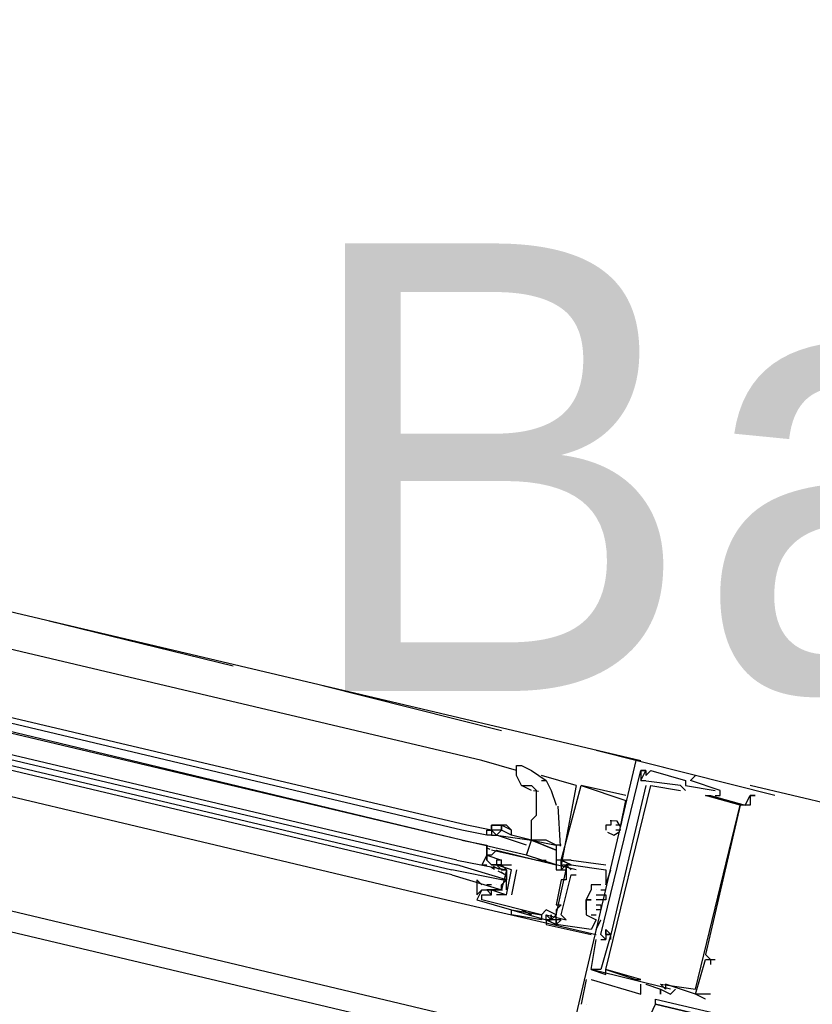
# Model space of a CAD drawing. Header units: feet. Extents: x -79 to 198, y -22 to 181.
# Tile 55 of 256: x 81.41 to 83.54, y 16.72 to 19.36. Entities that reach past the tile are written whole.
import ezdxf
from ezdxf.enums import TextEntityAlignment as Align

# ---------------------------------------------------------------- set-up
doc = ezdxf.new("R2010")
doc.units = ezdxf.units.FT
doc.layers.add('A-LINEA', color=7, linetype='CONTINUOUS')
doc.layers.add('A-NOMBRE-ESPACIO', color=2, linetype='CONTINUOUS')

msp = doc.modelspace()

# ---------------------------------------------------------------- linework, layer by layer
at = {"layer": 'A-LINEA'}
for p, q in [((74.6667, 19.3644), (83.08, 17.3778)), ((88.3067, 15.2844), (74.1333, 18.6311)), ((74.48, 18.6178), (82.8933, 16.6178)), ((82.6533, 17.3778), (78.8667, 18.2711)), ((82.6133, 17.2044), (78.8267, 18.0978)), ((82.6, 17.1911), (78.8267, 18.0844)), ((82.6, 17.1644), (78.8267, 18.0711)), ((82.6, 17.1644), (78.8267, 18.0578)), ((78.7867, 17.8978), (82.56, 17.0044)), ((81.9867, 17.6311), (81.4933, 17.7511)), ((82.7067, 17.4578), (82.2267, 17.5778)), ((83.44, 17.2844), (82.96, 17.4044)), ((82.7467, 17.3511), (82.6533, 17.3778)), ((83.0667, 17.3778), (83.0667, 17.3778)), ((83.0667, 17.3778), (83.0667, 17.3778)), ((83.0667, 17.3778), (83.0667, 17.3778)), ((83.08, 17.3511), (83.08, 17.3511)), ((83.08, 17.3511), (83.08, 17.3511)), ((83.08, 17.3511), (83.08, 17.3511)), ((83.08, 17.3511), (83.08, 17.3511)), ((83.08, 17.3511), (83.08, 17.3511)), ((83.08, 17.3511), (83.08, 17.3511)), ((83.0933, 17.3511), (83.0933, 17.3511)), ((83.0933, 17.3511), (83.0933, 17.3511)), ((83.0933, 17.3511), (83.0933, 17.3511)), ((83.0933, 17.3511), (83.0933, 17.3511)), ((83.0933, 17.3511), (83.0933, 17.3511)), ((83.0933, 17.3511), (83.0933, 17.3511)), ((83.1067, 17.3511), (83.1067, 17.3511)), ((83.1067, 17.3511), (83.1067, 17.3511)), ((83.1067, 17.3511), (83.1067, 17.3511)), ((82.9067, 17.3111), (82.8133, 17.3378)), ((82.8133, 17.3244), (82.8267, 17.3244)), ((83.08, 17.3244), (83.08, 17.3244)), ((83.08, 17.3244), (83.08, 17.3244)), ((83.08, 17.3244), (83.08, 17.3244)), ((83.08, 17.3244), (83.08, 17.3244)), ((83.08, 17.3244), (83.08, 17.3244)), ((83.08, 17.3244), (83.08, 17.3244)), ((83.0933, 17.3378), (83.0933, 17.3378)), ((83.0933, 17.3378), (83.0933, 17.3378)), ((83.0933, 17.3378), (83.0933, 17.3378)), ((83.0933, 17.3244), (83.0933, 17.3244)), ((83.0933, 17.3244), (83.0933, 17.3244)), ((83.0933, 17.3244), (83.0933, 17.3244)), ((83.2, 17.3244), (83.2, 17.3244)), ((83.2, 17.3244), (83.2, 17.3244)), ((83.2, 17.3244), (83.2, 17.3244)), ((83.2133, 17.3244), (83.2133, 17.3244)), ((83.2133, 17.3244), (83.2133, 17.3244)), ((83.2133, 17.3244), (83.2133, 17.3244)), ((83.2267, 17.3378), (83.2267, 17.3378)), ((83.2267, 17.3378), (83.2267, 17.3378)), ((83.2267, 17.3378), (83.2267, 17.3378)), ((82.7867, 17.2978), (82.76, 17.3111)), ((82.8056, 17.2945), (82.7927, 17.2963)), ((82.9067, 17.3111), (82.9067, 17.3111)), ((82.9067, 17.3111), (82.9067, 17.3111)), ((82.9067, 17.3111), (82.9067, 17.3111)), ((82.9067, 17.3111), (82.9067, 17.3111)), ((82.9067, 17.3111), (82.9067, 17.3111)), ((82.9067, 17.3111), (82.9067, 17.3111)), ((83.04, 17.2844), (82.92, 17.3111)), ((82.92, 17.3111), (82.92, 17.3111)), ((82.92, 17.3111), (82.92, 17.3111)), ((83.04, 17.2844), (82.92, 17.3111)), ((82.92, 17.3111), (82.92, 17.3111)), ((82.92, 17.3111), (82.92, 17.3111)), ((83.04, 17.2844), (82.92, 17.3111)), ((82.92, 17.3111), (82.92, 17.3111)), ((82.92, 17.3111), (82.92, 17.3111)), ((83.0933, 17.3111), (83.0933, 17.3111)), ((83.0933, 17.3111), (83.0933, 17.3111)), ((83.0933, 17.3111), (83.0933, 17.3111)), ((83.1067, 17.3111), (83.1067, 17.3111)), ((83.1067, 17.3111), (83.1067, 17.3111)), ((83.1067, 17.3111), (83.1067, 17.3111)), ((83.1867, 17.3111), (83.1867, 17.3111)), ((83.1867, 17.3111), (83.1867, 17.3111)), ((83.1867, 17.3111), (83.1867, 17.3111)), ((83.1867, 17.2978), (83.1867, 17.2978)), ((83.1867, 17.2978), (83.1867, 17.2978)), ((83.1867, 17.2978), (83.1867, 17.2978)), ((83.2, 17.3111), (83.2, 17.3111)), ((83.2, 17.3111), (83.2, 17.3111)), ((83.2, 17.3111), (83.2, 17.3111)), ((83.2, 17.2978), (83.2, 17.2978)), ((83.2, 17.2978), (83.2, 17.2978)), ((83.2, 17.2978), (83.2, 17.2978)), ((83.28, 17.2978), (83.28, 17.2978)), ((83.28, 17.2978), (83.28, 17.2978)), ((83.28, 17.2978), (83.28, 17.2978)), ((83.2933, 17.2978), (83.2933, 17.2978)), ((83.2933, 17.2978), (83.2933, 17.2978)), ((83.2933, 17.2978), (83.2933, 17.2978)), ((87.4, 16.3511), (83.3733, 17.3111)), ((83.0267, 17.2044), (83.04, 17.2711)), ((83.0267, 17.2044), (83.04, 17.2711)), ((83.0267, 17.2044), (83.04, 17.2711)), ((83.04, 17.2844), (83.04, 17.2844)), ((83.04, 17.2844), (83.04, 17.2844)), ((83.04, 17.2844), (83.04, 17.2844)), ((83.04, 17.2711), (83.04, 17.2711)), ((83.04, 17.2711), (83.04, 17.2711)), ((83.04, 17.2711), (83.04, 17.2711)), ((83.04, 17.2711), (83.04, 17.2711)), ((83.04, 17.2711), (83.04, 17.2711)), ((83.04, 17.2711), (83.04, 17.2711)), ((83.2533, 17.2844), (83.2533, 17.2844)), ((83.2533, 17.2844), (83.2533, 17.2844)), ((83.2533, 17.2844), (83.2533, 17.2844)), ((83.2667, 17.2844), (83.2667, 17.2844)), ((83.2667, 17.2844), (83.2667, 17.2844)), ((83.2667, 17.2844), (83.2667, 17.2844)), ((83.28, 17.2844), (83.28, 17.2844)), ((83.28, 17.2844), (83.28, 17.2844)), ((83.28, 17.2844), (83.28, 17.2844)), ((83.2933, 17.2844), (83.2933, 17.2844)), ((83.2933, 17.2844), (83.2933, 17.2844)), ((83.2933, 17.2844), (83.2933, 17.2844)), ((83.2933, 17.2844), (83.2933, 17.2844)), ((83.2933, 17.2844), (83.2933, 17.2844)), ((83.2933, 17.2844), (83.2933, 17.2844)), ((83.3733, 17.2844), (83.3733, 17.2844)), ((83.3733, 17.2844), (83.3733, 17.2844)), ((83.3733, 17.2844), (83.3733, 17.2844)), ((83.3733, 17.2844), (83.3733, 17.2844)), ((83.3733, 17.2844), (83.3733, 17.2844)), ((83.3733, 17.2844), (83.3733, 17.2844)), ((83.3867, 17.2844), (83.3867, 17.2844)), ((83.3867, 17.2844), (83.3867, 17.2844)), ((83.3867, 17.2844), (83.3867, 17.2844)), ((82.8646, 17.1483), (82.8584, 17.2559)), ((83.3467, 17.2578), (83.3467, 17.2578)), ((83.3467, 17.2578), (83.3467, 17.2578)), ((83.3467, 17.2578), (83.3467, 17.2578)), ((83.3467, 17.2578), (83.3467, 17.2578)), ((83.3467, 17.2578), (83.3467, 17.2578)), ((83.3467, 17.2578), (83.3467, 17.2578)), ((83.36, 17.2578), (83.36, 17.2578)), ((83.36, 17.2578), (83.36, 17.2578)), ((83.36, 17.2578), (83.36, 17.2578)), ((83.3733, 17.2578), (83.3733, 17.2578)), ((83.3733, 17.2578), (83.3733, 17.2578)), ((83.3733, 17.2578), (83.3733, 17.2578)), ((83, 17.2178), (83, 17.2178)), ((83, 17.2178), (83, 17.2178)), ((83, 17.2178), (83, 17.2178)), ((82.6667, 17.1778), (82.6, 17.1911)), ((82.68, 17.1911), (82.6133, 17.2044)), ((82.68, 17.1911), (82.6667, 17.1911)), ((82.68, 17.1911), (82.68, 17.1911)), ((82.9867, 17.2044), (82.9867, 17.2044)), ((82.9867, 17.2044), (82.9867, 17.2044)), ((82.9867, 17.2044), (82.9867, 17.2044)), ((82.9867, 17.1911), (82.9867, 17.1911)), ((82.9867, 17.1911), (82.9867, 17.1911)), ((82.9867, 17.1911), (82.9867, 17.1911)), ((83, 17.2044), (83, 17.2044)), ((83, 17.2044), (83, 17.2044)), ((83, 17.2044), (83, 17.2044)), ((83.0133, 17.2044), (83.0133, 17.2044)), ((83.0133, 17.2044), (83.0133, 17.2044)), ((83.0133, 17.2044), (83.0133, 17.2044)), ((83.0267, 17.1911), (83.0133, 17.1911)), ((83.0133, 17.1911), (83.0133, 17.1911)), ((83.0267, 17.1911), (83.0133, 17.1911)), ((83.0133, 17.1911), (83.0133, 17.1911)), ((83.0267, 17.1911), (83.0133, 17.1911)), ((83.0133, 17.1911), (83.0133, 17.1911)), ((83.0267, 17.2044), (83.0267, 17.2044)), ((83.0267, 17.2044), (83.0267, 17.2044)), ((83.0267, 17.2044), (83.0267, 17.2044)), ((83.0267, 17.2044), (83.0267, 17.2044)), ((83.0267, 17.2044), (83.0267, 17.2044)), ((83.0267, 17.2044), (83.0267, 17.2044)), ((83.0267, 17.1911), (83.0267, 17.1911)), ((83.0267, 17.1911), (83.0267, 17.1911)), ((83.0267, 17.1911), (83.0267, 17.1911)), ((82.68, 17.1778), (82.6667, 17.1778)), ((82.7867, 17.1644), (82.7333, 17.1778)), ((82.7867, 17.1644), (82.7867, 17.1644)), ((82.7867, 17.1644), (82.7867, 17.1644)), ((82.7867, 17.1644), (82.7867, 17.1644)), ((82.6667, 17.1378), (82.6667, 17.1111)), ((82.6667, 17.1378), (82.6667, 17.1378)), ((82.6667, 17.1244), (82.6667, 17.1378)), ((82.6667, 17.1244), (82.6667, 17.1378)), ((82.6667, 17.1244), (82.6667, 17.1378)), ((82.6693, 17.1426), (82.6749, 17.1399)), ((82.6693, 17.1426), (82.6749, 17.1399)), ((82.6693, 17.1426), (82.6749, 17.1399)), ((82.8533, 17.0978), (82.68, 17.1378)), ((82.68, 17.1378), (82.68, 17.1378)), ((82.6933, 17.1378), (82.6933, 17.1378)), ((82.8667, 17.1511), (82.8533, 17.1511)), ((82.6667, 17.1244), (82.6667, 17.1244)), ((82.6667, 17.1111), (82.6667, 17.1111)), ((82.68, 17.1244), (82.68, 17.1244)), ((82.6933, 17.1111), (82.6933, 17.1111)), ((82.7067, 17.1111), (82.7067, 17.1111)), ((82.7067, 17.1111), (82.7067, 17.1111)), ((82.8533, 17.0978), (82.7733, 17.1244)), ((82.8, 17.1111), (82.8267, 17.1111)), ((82.8667, 17.1111), (82.8533, 17.1111)), ((82.8667, 17.1111), (82.8667, 17.1111)), ((82.8667, 17.1111), (82.8667, 17.1111)), ((82.8667, 17.1111), (82.8667, 17.1111)), ((82.8667, 17.1111), (82.8667, 17.1111)), ((82.8667, 17.1111), (82.8667, 17.1111)), ((82.8667, 17.1111), (82.8667, 17.1111)), ((82.8933, 17.1111), (82.9867, 17.0978)), ((82.8933, 17.1111), (82.8933, 17.1111)), ((82.8933, 17.1111), (82.9867, 17.0978)), ((82.8933, 17.1111), (82.8933, 17.1111)), ((82.8933, 17.1111), (82.9867, 17.0978)), ((82.8933, 17.1111), (82.8933, 17.1111)), ((82.6778, 17.0929), (82.6879, 17.0867)), ((82.68, 17.0978), (82.68, 17.0978)), ((82.68, 17.0978), (82.6933, 17.0978)), ((82.68, 17.0844), (82.68, 17.0844)), ((82.6841, 17.0947), (82.7003, 17.0863)), ((82.6933, 17.0978), (82.6933, 17.0978)), ((82.6933, 17.0978), (82.6933, 17.0978)), ((82.6962, 17.0825), (82.7141, 17.0728)), ((82.7067, 17.0978), (82.7333, 17.0978)), ((82.7067, 17.0978), (82.7067, 17.0978)), ((82.7067, 17.0978), (82.7067, 17.0978)), ((82.7067, 17.0844), (82.7067, 17.0844)), ((82.7333, 17.0978), (82.7333, 17.0978)), ((82.7467, 17.0844), (82.7333, 17.0178)), ((82.7333, 17.0844), (82.7333, 17.0844)), ((82.7333, 17.0844), (82.7333, 17.0844)), ((82.7467, 17.0844), (82.7467, 17.0844)), ((82.9067, 17.0844), (82.8533, 17.0978)), ((82.8533, 17.0978), (82.8533, 17.0978)), ((82.8533, 17.0978), (82.8533, 17.0978)), ((82.8533, 17.0978), (82.8533, 17.0978)), ((82.8533, 17.0844), (82.8533, 17.0844)), ((82.8533, 16.9644), (82.88, 17.0844)), ((82.8533, 16.9644), (82.88, 17.0844)), ((82.8533, 16.9644), (82.88, 17.0844)), ((82.8667, 17.0978), (82.8667, 17.0844)), ((82.8667, 17.0978), (82.8667, 17.0844)), ((82.8667, 17.0978), (82.8667, 17.0978)), ((82.8667, 17.0978), (82.8667, 17.0844)), ((82.8667, 17.0978), (82.8667, 17.0844)), ((82.8667, 17.0978), (82.8667, 17.0978)), ((82.8667, 17.0978), (82.8667, 17.0844)), ((82.8667, 17.0978), (82.8667, 17.0844)), ((82.8667, 17.0978), (82.8667, 17.0978)), ((82.88, 17.0978), (82.8933, 17.0844)), ((82.88, 17.0978), (82.88, 17.0844)), ((82.88, 17.0978), (82.88, 17.0978)), ((82.88, 17.0978), (82.88, 17.0978)), ((82.88, 17.0978), (82.8933, 17.0844)), ((82.88, 17.0978), (82.88, 17.0844)), ((82.88, 17.0978), (82.88, 17.0978)), ((82.88, 17.0978), (82.88, 17.0978)), ((82.88, 17.0978), (82.8933, 17.0844)), ((82.88, 17.0978), (82.88, 17.0844)), ((82.88, 17.0978), (82.88, 17.0978)), ((82.88, 17.0978), (82.88, 17.0978)), ((82.88, 17.0844), (82.88, 17.0844)), ((82.8933, 17.0978), (82.8933, 17.0978)), ((82.8933, 17.0978), (82.8933, 17.0978)), ((82.8933, 17.0978), (82.8933, 17.0978)), ((82.8933, 17.0978), (82.8933, 17.0978)), ((82.8933, 17.0978), (82.8933, 17.0978)), ((82.8933, 17.0978), (82.8933, 17.0978)), ((82.8933, 17.0978), (82.8933, 17.0978)), ((82.8933, 17.0978), (82.8933, 17.0978)), ((82.8933, 17.0978), (82.8933, 17.0978)), ((82.9067, 17.0844), (82.9067, 17.0844)), ((82.9867, 17.0978), (82.9867, 17.0978)), ((82.9867, 17.0978), (82.9867, 17.0978)), ((82.9867, 17.0978), (82.9867, 17.0978)), ((82.9867, 17.0844), (82.9867, 17.0844)), ((82.9867, 17.0844), (82.9867, 17.0844)), ((82.9867, 17.0844), (82.9867, 17.0844)), ((82.9867, 17.0844), (82.9867, 17.0844)), ((82.9867, 17.0844), (82.9867, 17.0844)), ((82.9867, 17.0844), (82.9867, 17.0844)), ((83, 17.0844), (83, 17.0844)), ((83, 17.0844), (83, 17.0844)), ((83, 17.0844), (83, 17.0844)), ((82.7044, 17.0796), (82.7146, 17.0734)), ((82.72, 17.0578), (82.72, 17.0578)), ((82.8667, 17.0578), (82.8667, 17.0578)), ((82.88, 17.0711), (82.88, 17.0711)), ((82.88, 17.0578), (82.88, 17.0578)), ((82.8933, 17.0711), (82.8933, 17.0711)), ((82.9067, 17.0711), (82.9067, 17.0711)), ((82.6533, 17.0311), (82.6533, 17.0311)), ((82.6818, 17.0303), (82.6635, 17.0301)), ((82.6765, 17.031), (82.6646, 17.0299)), ((82.6667, 17.0444), (82.6667, 17.0444)), ((82.68, 17.0444), (82.6667, 17.0444)), ((82.6667, 17.0311), (82.6667, 17.0311)), ((82.6667, 17.0311), (82.6667, 17.0311)), ((82.68, 17.0444), (82.68, 17.0444)), ((82.68, 17.0311), (82.68, 17.0311)), ((82.68, 17.0311), (82.68, 17.0311)), ((82.709, 17.0302), (82.6885, 17.0297)), ((82.7031, 17.031), (82.6913, 17.0299)), ((82.6933, 17.0444), (82.6933, 17.0444)), ((82.9467, 17.0444), (82.9467, 17.0444)), ((82.9467, 17.0444), (82.9467, 17.0444)), ((82.9467, 17.0444), (82.9467, 17.0444)), ((82.9467, 17.0311), (82.9467, 17.0311)), ((82.9467, 17.0311), (82.9467, 17.0311)), ((82.9467, 17.0311), (82.9467, 17.0311)), ((82.9467, 17.0311), (82.9467, 17.0311)), ((82.96, 17.0311), (82.96, 17.0311)), ((82.96, 17.0311), (82.96, 17.0311)), ((82.96, 17.0311), (82.96, 17.0311)), ((82.9733, 17.0444), (82.9733, 17.0444)), ((82.9733, 17.0444), (82.9733, 17.0444)), ((82.9733, 17.0444), (82.9733, 17.0444)), ((82.9733, 17.0311), (82.9867, 17.0311)), ((82.9733, 17.0311), (82.9733, 17.0311)), ((82.9733, 17.0311), (82.9867, 17.0311)), ((82.9733, 17.0311), (82.9733, 17.0311)), ((82.9733, 17.0311), (82.9867, 17.0311)), ((82.9733, 17.0311), (82.9733, 17.0311)), ((82.9867, 17.0444), (82.9867, 17.0444)), ((82.9867, 17.0444), (82.9867, 17.0444)), ((82.9867, 17.0444), (82.9867, 17.0444)), ((82.9867, 17.0444), (82.9867, 17.0444)), ((82.9867, 17.0444), (82.9867, 17.0444)), ((82.9867, 17.0444), (82.9867, 17.0444)), ((82.9867, 17.0311), (82.9867, 17.0311)), ((82.9867, 17.0311), (82.9867, 17.0311)), ((82.9867, 17.0311), (82.9867, 17.0311)), ((82.56, 17.0044), (82.96, 16.9111)), ((82.64, 17.0044), (82.64, 17.0044)), ((82.6533, 17.0178), (82.6533, 17.0178)), ((82.6533, 17.0044), (82.6533, 17.0044)), ((82.68, 17.0178), (82.68, 17.0178)), ((82.68, 17.0178), (82.68, 17.0178)), ((82.6933, 17.0178), (82.6933, 17.0178)), ((82.72, 17.0178), (82.72, 17.0178)), ((82.72, 17.0178), (82.72, 17.0178)), ((82.7333, 17.0178), (82.7333, 17.0178)), ((82.9333, 17.0044), (82.9333, 17.0044)), ((82.9333, 17.0044), (82.9333, 17.0044)), ((82.9333, 17.0044), (82.9333, 17.0044)), ((82.9333, 17.0044), (82.9333, 17.0044)), ((82.9333, 17.0044), (82.9333, 17.0044)), ((82.9333, 17.0044), (82.9333, 17.0044)), ((82.9333, 17.0044), (82.9333, 17.0044)), ((82.9467, 17.0044), (82.9467, 17.0044)), ((82.9467, 17.0044), (82.9467, 17.0044)), ((82.9467, 17.0044), (82.9467, 17.0044)), ((82.96, 17.0178), (82.96, 17.0178)), ((82.96, 17.0178), (82.96, 17.0178)), ((82.96, 17.0178), (82.96, 17.0178)), ((82.96, 17.0044), (82.96, 17.0044)), ((82.96, 17.0044), (82.96, 17.0044)), ((82.96, 17.0044), (82.96, 17.0044)), ((82.9733, 17.0044), (82.9733, 17.0044)), ((82.9733, 17.0044), (82.9733, 17.0044)), ((82.9733, 17.0044), (82.9733, 17.0044)), ((82.9867, 17.0178), (82.9867, 17.0178)), ((82.9867, 17.0178), (82.9867, 17.0178)), ((82.9867, 17.0178), (82.9867, 17.0178)), ((82.9867, 17.0044), (82.9867, 17.0044)), ((82.9867, 17.0044), (82.9867, 17.0044)), ((82.9867, 17.0044), (82.9867, 17.0044)), ((82.7333, 16.9778), (82.8133, 16.9644)), ((82.7333, 16.9778), (82.8133, 16.9644)), ((82.76, 16.9778), (82.7867, 16.9644)), ((82.76, 16.9778), (82.76, 16.9778)), ((82.8267, 16.9778), (82.8267, 16.9778)), ((82.8533, 16.9911), (82.8533, 16.9911)), ((82.8533, 16.9778), (82.8533, 16.9778)), ((82.8667, 16.9911), (82.8667, 16.9911)), ((82.9333, 16.9778), (82.9333, 16.9778)), ((82.9333, 16.9778), (82.9333, 16.9778)), ((82.9333, 16.9778), (82.9333, 16.9778)), ((82.96, 16.9911), (82.96, 16.9911)), ((82.96, 16.9911), (82.96, 16.9911)), ((82.96, 16.9911), (82.96, 16.9911)), ((82.96, 16.9778), (82.96, 16.9778)), ((82.96, 16.9778), (82.96, 16.9778)), ((82.96, 16.9778), (82.96, 16.9778)), ((82.9733, 16.9911), (82.9733, 16.9911)), ((82.9733, 16.9911), (82.9733, 16.9911)), ((82.9733, 16.9911), (82.9733, 16.9911)), ((82.9733, 16.9778), (82.9733, 16.9778)), ((82.9733, 16.9778), (82.9733, 16.9778)), ((82.9733, 16.9778), (82.9733, 16.9778)), ((82.7333, 16.9644), (82.7333, 16.9644)), ((82.7867, 16.9644), (82.7867, 16.9644)), ((82.8133, 16.9644), (82.8133, 16.9644)), ((82.8133, 16.9511), (82.8133, 16.9511)), ((82.8267, 16.9644), (82.8267, 16.9644)), ((82.8267, 16.9511), (82.8267, 16.9511)), ((82.8267, 16.9511), (82.8267, 16.9511)), ((82.8267, 16.9511), (82.8267, 16.9511)), ((82.8267, 16.9511), (82.8267, 16.9511)), ((82.8267, 16.9511), (82.8267, 16.9511)), ((82.8267, 16.9511), (82.8267, 16.9511)), ((82.8267, 16.9511), (82.8267, 16.9511)), ((82.84, 16.9511), (82.84, 16.9511)), ((82.84, 16.9511), (82.84, 16.9511)), ((82.84, 16.9511), (82.84, 16.9511)), ((82.84, 16.9511), (82.84, 16.9511)), ((82.8533, 16.9644), (82.8533, 16.9644)), ((82.8533, 16.9511), (82.8533, 16.9644)), ((82.8533, 16.9511), (82.8533, 16.9511)), ((82.8533, 16.9511), (82.8533, 16.9511)), ((82.8533, 16.9511), (82.8533, 16.9511)), ((82.8533, 16.9511), (82.8533, 16.9511)), ((82.8533, 16.9511), (82.8533, 16.9511)), ((82.8667, 16.9644), (82.8667, 16.9644)), ((82.8667, 16.9511), (82.8667, 16.9511)), ((82.8667, 16.9511), (82.8667, 16.9511)), ((82.8667, 16.9511), (82.8667, 16.9511)), ((82.88, 16.9511), (82.88, 16.9511)), ((82.9333, 16.9644), (82.9333, 16.9644)), ((82.9333, 16.9644), (82.9333, 16.9644)), ((82.9333, 16.9644), (82.9333, 16.9644)), ((82.9467, 16.9644), (82.96, 16.9644)), ((82.9467, 16.9644), (82.9467, 16.9644)), ((82.9467, 16.9644), (82.96, 16.9644)), ((82.9467, 16.9644), (82.9467, 16.9644)), ((82.9467, 16.9644), (82.96, 16.9644)), ((82.9467, 16.9644), (82.9467, 16.9644)), ((82.96, 16.9644), (82.96, 16.9644)), ((82.96, 16.9644), (82.96, 16.9644)), ((82.96, 16.9644), (82.96, 16.9644)), ((82.96, 16.9511), (82.96, 16.9511)), ((82.96, 16.9511), (82.96, 16.9511)), ((82.96, 16.9511), (82.96, 16.9511)), ((82.96, 16.9511), (82.96, 16.9511)), ((82.96, 16.9511), (82.96, 16.9511)), ((82.96, 16.9511), (82.96, 16.9511)), ((82.9733, 16.9511), (82.9733, 16.9511)), ((82.9733, 16.9511), (82.9733, 16.9511)), ((82.9733, 16.9511), (82.9733, 16.9511)), ((82.8267, 16.9378), (82.8267, 16.9378)), ((82.8267, 16.9378), (82.8267, 16.9378)), ((82.8267, 16.9378), (82.8267, 16.9378)), ((82.8533, 16.9378), (82.8533, 16.9378)), ((82.8533, 16.9378), (82.8533, 16.9378)), ((82.8533, 16.9378), (82.8533, 16.9378)), ((82.8533, 16.9378), (82.8533, 16.9378)), ((82.8533, 16.9378), (82.8533, 16.9378)), ((82.8533, 16.9378), (82.8533, 16.9378)), ((82.9467, 16.9244), (82.9467, 16.9244)), ((82.9467, 16.9244), (82.9467, 16.9244)), ((82.9467, 16.9244), (82.9467, 16.9244)), ((82.96, 16.9244), (82.96, 16.9244)), ((82.96, 16.9244), (82.96, 16.9244)), ((82.96, 16.9244), (82.96, 16.9244)), ((82.9867, 16.9244), (82.9867, 16.9244)), ((82.9867, 16.9244), (82.9867, 16.9244)), ((82.9867, 16.9244), (82.9867, 16.9244)), ((82.9467, 16.9111), (82.9467, 16.9111)), ((82.9467, 16.9111), (82.9467, 16.9111)), ((82.9467, 16.9111), (82.9467, 16.9111)), ((82.96, 16.8978), (82.96, 16.8978)), ((82.96, 16.8978), (82.96, 16.8978)), ((82.96, 16.8978), (82.96, 16.8978)), ((82.9733, 16.9111), (82.9733, 16.9111)), ((82.9733, 16.9111), (82.9733, 16.9111)), ((82.9733, 16.9111), (82.9733, 16.9111)), ((82.9733, 16.8978), (82.9867, 16.8978)), ((82.9733, 16.8978), (82.9733, 16.8978)), ((82.9733, 16.8978), (82.9867, 16.8978)), ((82.9733, 16.8978), (82.9733, 16.8978)), ((82.9733, 16.8978), (82.9867, 16.8978)), ((82.9733, 16.8978), (82.9733, 16.8978)), ((82.9867, 16.9111), (82.9867, 16.9111)), ((82.9867, 16.9111), (82.9867, 16.9111)), ((82.9867, 16.9111), (82.9867, 16.9111)), ((82.9867, 16.9111), (82.9867, 16.9111)), ((82.9867, 16.9111), (82.9867, 16.9111)), ((82.9867, 16.9111), (82.9867, 16.9111)), ((82.9867, 16.8978), (82.9867, 16.8978)), ((82.9867, 16.8978), (82.9867, 16.8978)), ((82.9867, 16.8978), (82.9867, 16.8978)), ((82.9867, 16.8978), (82.9867, 16.8978)), ((82.9867, 16.8978), (82.9867, 16.8978)), ((82.9867, 16.8978), (82.9867, 16.8978)), ((83, 16.9111), (83, 16.9111)), ((83, 16.9111), (83, 16.9111)), ((83, 16.9111), (83, 16.9111)), ((83, 16.9111), (83, 16.9111)), ((83, 16.9111), (83, 16.9111)), ((83, 16.9111), (83, 16.9111)), ((83, 16.9111), (83, 16.9111)), ((83, 16.9111), (83, 16.9111)), ((83, 16.9111), (83, 16.9111)), ((83, 16.8978), (83, 16.8978)), ((83, 16.8978), (83, 16.8978)), ((83, 16.8978), (83, 16.8978)), ((83.2533, 16.8578), (83.2533, 16.8578)), ((83.2533, 16.8578), (83.2533, 16.8578)), ((83.2533, 16.8578), (83.2533, 16.8578)), ((83.2533, 16.8444), (83.2533, 16.8444)), ((83.2533, 16.8444), (83.2533, 16.8444)), ((83.2533, 16.8444), (83.2533, 16.8444)), ((83.2667, 16.8444), (83.2667, 16.8444)), ((83.2667, 16.8444), (83.2667, 16.8444)), ((83.2667, 16.8444), (83.2667, 16.8444)), ((83.2667, 16.8444), (83.2667, 16.8444)), ((83.2667, 16.8444), (83.2667, 16.8444)), ((83.2667, 16.8444), (83.2667, 16.8444)), ((83.2667, 16.8444), (83.2667, 16.8444)), ((83.2667, 16.8444), (83.2667, 16.8444)), ((83.2667, 16.8444), (83.2667, 16.8444)), ((83.2667, 16.8311), (83.2667, 16.8311)), ((83.2667, 16.8311), (83.2667, 16.8311)), ((83.2667, 16.8311), (83.2667, 16.8311)), ((83.28, 16.8444), (83.28, 16.8444)), ((83.28, 16.8444), (83.28, 16.8444)), ((83.28, 16.8444), (83.28, 16.8444)), ((82.9467, 16.8178), (82.9467, 16.8178)), ((82.9467, 16.8178), (82.9467, 16.8178)), ((82.9467, 16.8178), (82.9467, 16.8178)), ((82.9467, 16.8178), (82.9467, 16.8178)), ((82.9467, 16.8178), (82.9467, 16.8178)), ((82.9467, 16.8178), (82.9467, 16.8178)), ((82.9733, 16.8178), (82.9733, 16.8178)), ((82.9733, 16.8178), (82.9733, 16.8178)), ((82.9733, 16.8178), (82.9733, 16.8178)), ((82.9867, 16.8178), (82.9867, 16.8178)), ((82.9867, 16.8178), (82.9867, 16.8178)), ((82.9867, 16.8178), (82.9867, 16.8178)), ((82.9867, 16.8178), (82.9867, 16.8178)), ((82.9867, 16.8178), (82.9867, 16.8178)), ((82.9867, 16.8178), (82.9867, 16.8178)), ((82.9867, 16.8044), (82.9867, 16.8044)), ((82.9867, 16.8044), (82.9867, 16.8044)), ((82.9867, 16.8044), (82.9867, 16.8044)), ((82.9333, 16.7911), (82.92, 16.7244)), ((82.9333, 16.7911), (82.92, 16.7244)), ((82.9333, 16.7911), (82.92, 16.7244)), ((82.9333, 16.7911), (82.9333, 16.7911)), ((82.9333, 16.7911), (82.9333, 16.7911)), ((82.9333, 16.7911), (82.9333, 16.7911)), ((82.9467, 16.7911), (82.9467, 16.7911)), ((82.9467, 16.7911), (82.9467, 16.7911)), ((82.9467, 16.7911), (82.9467, 16.7911)), ((83.0667, 16.7911), (83.0667, 16.7911)), ((83.0667, 16.7911), (83.0667, 16.7911)), ((83.0667, 16.7911), (83.0667, 16.7911)), ((83.0667, 16.7911), (83.0667, 16.7911)), ((83.0667, 16.7911), (83.0667, 16.7911)), ((83.0667, 16.7911), (83.0667, 16.7911)), ((83.08, 16.7911), (83.08, 16.7911)), ((83.08, 16.7911), (83.08, 16.7911)), ((83.08, 16.7911), (83.08, 16.7911)), ((83.08, 16.7778), (83.08, 16.7778)), ((83.08, 16.7778), (83.08, 16.7778)), ((83.08, 16.7778), (83.08, 16.7778)), ((83.0933, 16.7778), (83.0933, 16.7778)), ((83.0933, 16.7778), (83.0933, 16.7778)), ((83.0933, 16.7778), (83.0933, 16.7778)), ((83.1333, 16.7778), (83.1333, 16.7778)), ((83.1333, 16.7778), (83.1333, 16.7778)), ((83.1333, 16.7778), (83.1333, 16.7778)), ((83.1467, 16.7778), (83.1467, 16.7778)), ((83.1467, 16.7778), (83.1467, 16.7778)), ((83.1467, 16.7778), (83.1467, 16.7778)), ((83.08, 16.7644), (83.08, 16.7644)), ((83.08, 16.7644), (83.08, 16.7644)), ((83.08, 16.7644), (83.08, 16.7644)), ((83.08, 16.7511), (83.08, 16.7511)), ((83.08, 16.7511), (83.08, 16.7511)), ((83.08, 16.7511), (83.08, 16.7511)), ((83.1333, 16.7644), (83.1333, 16.7644)), ((83.1333, 16.7644), (83.1333, 16.7644)), ((83.1333, 16.7644), (83.1333, 16.7644)), ((83.1333, 16.7644), (83.1333, 16.7644)), ((83.1333, 16.7644), (83.1333, 16.7644)), ((83.1333, 16.7644), (83.1333, 16.7644)), ((83.1333, 16.7511), (83.1333, 16.7511)), ((83.1333, 16.7511), (83.1333, 16.7511)), ((83.1333, 16.7511), (83.1333, 16.7511)), ((83.1467, 16.7644), (83.1467, 16.7644)), ((83.1467, 16.7644), (83.1467, 16.7644)), ((83.1467, 16.7644), (83.1467, 16.7644)), ((83.16, 16.7644), (83.16, 16.7644)), ((83.16, 16.7644), (83.16, 16.7644)), ((83.16, 16.7644), (83.16, 16.7644)), ((83.16, 16.7511), (83.16, 16.7511)), ((83.16, 16.7511), (83.16, 16.7511)), ((83.16, 16.7511), (83.16, 16.7511)), ((83.1733, 16.7644), (83.1733, 16.7644)), ((83.1733, 16.7644), (83.1733, 16.7644)), ((83.1733, 16.7644), (83.1733, 16.7644)), ((83.2267, 16.7644), (83.2267, 16.7644)), ((83.2267, 16.7644), (83.2267, 16.7644)), ((83.2267, 16.7644), (83.2267, 16.7644)), ((83.2267, 16.7511), (83.2267, 16.7511)), ((83.2267, 16.7511), (83.2267, 16.7511)), ((83.2267, 16.7511), (83.2267, 16.7511)), ((83.2267, 16.7511), (83.2267, 16.7511)), ((83.2267, 16.7511), (83.2267, 16.7511)), ((83.2267, 16.7511), (83.2267, 16.7511)), ((83.24, 16.7511), (83.24, 16.7511)), ((83.24, 16.7511), (83.24, 16.7511)), ((83.24, 16.7511), (83.24, 16.7511)), ((83.2533, 16.7511), (83.2533, 16.7511)), ((83.2533, 16.7511), (83.2533, 16.7511)), ((83.2533, 16.7511), (83.2533, 16.7511)), ((82.92, 16.7244), (82.92, 16.7244)), ((82.92, 16.7244), (82.92, 16.7244)), ((82.92, 16.7244), (82.92, 16.7244)), ((82.9333, 16.7244), (82.9333, 16.7244)), ((82.9333, 16.7244), (82.9333, 16.7244)), ((82.9333, 16.7244), (82.9333, 16.7244)), ((82.9333, 16.7244), (82.9333, 16.7244)), ((82.9333, 16.7244), (82.9333, 16.7244)), ((82.9333, 16.7244), (82.9333, 16.7244)), ((83.2533, 16.7378), (83.2533, 16.7378)), ((83.2533, 16.7378), (83.2533, 16.7378)), ((83.2533, 16.7378), (83.2533, 16.7378))]:
    msp.add_line(p, q, dxfattribs=at)
for points in [[(82.5867, 17.1111), (78.7467, 18.0178), (78.7467, 18.0044), (82.5867, 17.0978)], [(82.5733, 17.0711), (78.7467, 17.9778), (78.7333, 17.9778), (78.7467, 17.9911), (82.5733, 17.0844)], [(83.28, 17.2844), (83.2933, 17.2844), (83.2933, 17.2978), (83.2133, 17.3244), (83.2267, 17.3378), (83.0667, 17.3778), (82.9067, 16.6978), (82.92, 16.6978)], [(83.28, 17.2844), (83.2933, 17.2844), (83.2933, 17.2978), (83.2133, 17.3244), (83.2267, 17.3378), (83.0667, 17.3778), (82.9067, 16.6978), (82.92, 16.6978)], [(83.28, 17.2844), (83.2933, 17.2844), (83.2933, 17.2978), (83.2133, 17.3244), (83.2267, 17.3378), (83.0667, 17.3778), (82.9067, 16.6978), (82.92, 16.6978)], [(82.76, 17.3111), (82.7467, 17.3378), (82.7467, 17.3644), (82.76, 17.3644)], [(82.76, 17.3644), (82.7867, 17.3511), (82.8267, 17.3244), (82.84, 17.2978), (82.8533, 17.2578)], [(83, 16.8978), (83, 16.9111), (82.9867, 16.9111), (82.9867, 16.8978), (82.9733, 16.9111), (83.08, 17.3511), (83.0933, 17.3511), (83.0933, 17.3378), (83.1067, 17.3511), (83.2, 17.3244), (83.2, 17.3111), (83.28, 17.2978)], [(83, 16.8978), (83, 16.9111), (82.9867, 16.9111), (82.9867, 16.8978), (82.9733, 16.9111), (83.08, 17.3511), (83.0933, 17.3511), (83.0933, 17.3378), (83.1067, 17.3511), (83.2, 17.3244), (83.2, 17.3111), (83.28, 17.2978)], [(83, 16.8978), (83, 16.9111), (82.9867, 16.9111), (82.9867, 16.8978), (82.9733, 16.9111), (83.08, 17.3511), (83.0933, 17.3511), (83.0933, 17.3378), (83.1067, 17.3511), (83.2, 17.3244), (83.2, 17.3111), (83.28, 17.2978)], [(83.2, 17.2978), (83.1867, 17.3111), (83.08, 17.3244), (83.0933, 17.3511), (83.08, 17.3511), (83.08, 17.3244), (83.0933, 17.3244)], [(83.2, 17.2978), (83.1867, 17.3111), (83.08, 17.3244), (83.0933, 17.3511), (83.08, 17.3511), (83.08, 17.3244), (83.0933, 17.3244)], [(83.2, 17.2978), (83.1867, 17.3111), (83.08, 17.3244), (83.0933, 17.3511), (83.08, 17.3511), (83.08, 17.3244), (83.0933, 17.3244)], [(82.76, 17.3111), (82.7733, 17.3111), (82.7867, 17.3111)], [(82.7867, 17.1644), (82.7867, 17.1911), (82.7867, 17.2044), (82.7867, 17.2178), (82.8, 17.2311), (82.8, 17.2444), (82.8, 17.2578), (82.8, 17.2711), (82.8, 17.2844), (82.8, 17.2978), (82.7867, 17.3111)], [(82.9067, 17.3111), (82.8667, 17.0978), (82.8667, 17.1111), (82.8933, 17.0978), (82.88, 17.0978), (82.8933, 17.0978), (82.9867, 17.0844), (82.9867, 17.0444)], [(82.8933, 17.1111), (82.8667, 17.1111), (82.92, 17.3111), (83.04, 17.2711), (83.0267, 17.2044), (83.0133, 17.2044)], [(82.9067, 17.3111), (82.8667, 17.0978), (82.8667, 17.1111), (82.8933, 17.0978), (82.88, 17.0978), (82.8933, 17.0978), (82.9867, 17.0844), (82.9867, 17.0444)], [(82.8933, 17.1111), (82.8667, 17.1111), (82.92, 17.3111), (83.04, 17.2711), (83.0267, 17.2044), (83.0133, 17.2044)], [(82.9067, 17.3111), (82.8667, 17.0978), (82.8667, 17.1111), (82.8933, 17.0978), (82.88, 17.0978), (82.8933, 17.0978), (82.9867, 17.0844), (82.9867, 17.0444)], [(82.8933, 17.1111), (82.8667, 17.1111), (82.92, 17.3111), (83.04, 17.2711), (83.0267, 17.2044), (83.0133, 17.2044)], [(83.0933, 17.3111), (83, 16.9111), (82.9867, 16.9244), (82.9867, 16.9111), (83, 16.9111), (82.9733, 16.8178)], [(83.0933, 17.3111), (83, 16.9111), (82.9867, 16.9244), (82.9867, 16.9111), (83, 16.9111), (82.9733, 16.8178)], [(83.0933, 17.3111), (83, 16.9111), (82.9867, 16.9244), (82.9867, 16.9111), (83, 16.9111), (82.9733, 16.8178)], [(83.08, 16.7911), (82.9867, 16.8178), (83.1067, 17.3111), (83.1867, 17.2978)], [(83.08, 16.7911), (82.9867, 16.8178), (83.1067, 17.3111), (83.1867, 17.2978)], [(83.08, 16.7911), (82.9867, 16.8178), (83.1067, 17.3111), (83.1867, 17.2978)], [(83.2533, 16.7378), (83.2267, 16.7511), (83.1467, 16.7778), (83.1467, 16.7644), (83.1333, 16.7778), (83.1333, 16.7778), (83.2267, 16.7644), (83.3467, 17.2578), (83.2533, 17.2844), (83.2667, 17.2844), (83.36, 17.2578), (83.3733, 17.2844), (83.3867, 17.2844), (83.3733, 17.2844), (83.3733, 17.2578), (83.3467, 17.2578), (83.2533, 16.8578), (83.2667, 16.8444), (83.28, 16.8444)], [(83.2533, 16.7378), (83.2267, 16.7511), (83.1467, 16.7778), (83.1467, 16.7644), (83.1333, 16.7778), (83.1333, 16.7778), (83.2267, 16.7644), (83.3467, 17.2578), (83.2533, 17.2844), (83.2667, 17.2844), (83.36, 17.2578), (83.3733, 17.2844), (83.3867, 17.2844), (83.3733, 17.2844), (83.3733, 17.2578), (83.3467, 17.2578), (83.2533, 16.8578), (83.2667, 16.8444), (83.28, 16.8444)], [(83.2533, 16.7378), (83.2267, 16.7511), (83.1467, 16.7778), (83.1467, 16.7644), (83.1333, 16.7778), (83.1333, 16.7778), (83.2267, 16.7644), (83.3467, 17.2578), (83.2533, 17.2844), (83.2667, 17.2844), (83.36, 17.2578), (83.3733, 17.2844), (83.3867, 17.2844), (83.3733, 17.2844), (83.3733, 17.2578), (83.3467, 17.2578), (83.2533, 16.8578), (83.2667, 16.8444), (83.28, 16.8444)], [(83, 17.2178), (83, 17.2044), (83, 17.2044), (82.9867, 17.2044), (82.9867, 17.1911)], [(83, 17.2178), (83, 17.2044), (83, 17.2044), (82.9867, 17.2044), (82.9867, 17.1911)], [(83, 17.2178), (83, 17.2044), (83, 17.2044), (82.9867, 17.2044), (82.9867, 17.1911)], [(83.0266, 17.1988), (83.017, 17.2149), (82.9982, 17.2159)], [(83.0266, 17.1988), (83.017, 17.2149), (82.9982, 17.2159)], [(83.0266, 17.1988), (83.017, 17.2149), (82.9982, 17.2159)], [(82.6667, 17.1778), (82.6667, 17.1911), (82.68, 17.1911), (82.68, 17.2044), (82.68, 17.2044)], [(82.7067, 17.1911), (82.7067, 17.2044), (82.68, 17.2044), (82.68, 17.1911)], [(82.68, 17.2044), (82.6933, 17.2044), (82.7067, 17.2044), (82.7067, 17.2044), (82.7067, 17.2044), (82.7067, 17.2044)], [(82.68, 17.2044), (82.68, 17.2044), (82.6933, 17.2044)], [(82.7067, 17.1911), (82.68, 17.1911), (82.68, 17.1911), (82.6933, 17.1778)], [(82.68, 17.1911), (82.68, 17.1778), (82.6933, 17.1778)], [(82.7333, 17.1778), (82.7067, 17.1911), (82.7067, 17.1911), (82.6933, 17.1778)], [(82.7333, 17.1911), (82.7067, 17.2044), (82.7067, 17.1911)], [(82.72, 17.2044), (82.7067, 17.2044), (82.7067, 17.2044)], [(82.7333, 17.1778), (82.7333, 17.1778), (82.7333, 17.1911), (82.72, 17.2044)], [(82.7733, 17.1244), (82.6, 17.1644), (82.6667, 17.1511), (82.6667, 17.1244), (82.6667, 17.1244)], [(82.7733, 17.1511), (82.6933, 17.1778), (82.6933, 17.1778), (82.7867, 17.1644)], [(82.8533, 17.1511), (82.8267, 17.1644), (82.8, 17.1644), (82.7867, 17.1644), (82.7867, 17.1644), (82.7333, 17.1778)], [(82.7733, 17.1244), (82.7867, 17.1644), (82.8533, 17.1378), (82.8533, 17.0978)], [(82.7867, 17.1644), (82.7867, 17.1644), (82.8533, 17.1511), (82.8533, 17.1378), (82.7867, 17.1644), (82.7867, 17.1644), (82.7867, 17.1644)], [(82.991, 17.1854), (83.0082, 17.1778), (83.0241, 17.1879)], [(82.991, 17.1854), (83.0082, 17.1778), (83.0241, 17.1879)], [(82.991, 17.1854), (83.0082, 17.1778), (83.0241, 17.1879)], [(82.6933, 17.1378), (82.8533, 17.0978), (82.8533, 17.0844), (82.88, 17.0844), (82.88, 17.0711), (82.88, 17.0578), (82.8667, 17.0578), (82.8533, 16.9911), (82.8667, 16.9911), (82.8533, 16.9778), (82.8533, 16.9644), (82.8267, 16.9778), (82.8133, 16.9644), (82.6533, 17.0044), (82.6533, 17.0178), (82.68, 17.0178), (82.68, 17.0178)], [(82.6667, 17.1244), (82.6667, 17.1244), (82.6667, 17.1511)], [(82.6667, 17.1244), (82.6667, 17.1244), (82.6667, 17.1511)], [(82.6933, 17.1378), (82.68, 17.1244), (82.6667, 17.1244), (82.7067, 17.1111), (82.7067, 17.1111)], [(82.5867, 17.1111), (82.72, 17.0844), (82.72, 17.0711), (82.72, 17.0578), (82.5867, 17.0978)], [(82.72, 17.0311), (82.72, 17.0844), (82.7067, 17.0978), (82.6933, 17.0978), (82.68, 17.0978), (82.6667, 17.1111), (82.6667, 17.1244), (82.6533, 17.0978), (82.6667, 17.0978)], [(82.6667, 17.0311), (82.68, 17.0311), (82.6667, 17.0311), (82.68, 17.0178), (82.68, 17.0311), (82.72, 17.0178), (82.7333, 17.0844), (82.6933, 17.0978), (82.7067, 17.0978), (82.7067, 17.1111), (82.6933, 17.1111), (82.6933, 17.0978), (82.68, 17.0978), (82.68, 17.0978)], [(82.8667, 17.0978), (82.8667, 17.0978), (82.8933, 17.0978), (82.8933, 17.0978), (82.8667, 17.1111), (82.8667, 17.0978)], [(82.8667, 17.0978), (82.8667, 17.0978), (82.8933, 17.0978), (82.8933, 17.0978), (82.8667, 17.1111), (82.8667, 17.0978)], [(82.8667, 17.0978), (82.8667, 17.0978), (82.8933, 17.0978), (82.8933, 17.0978), (82.8667, 17.1111), (82.8667, 17.0978)], [(82.5733, 17.0711), (82.7067, 17.0311), (82.7067, 17.0444), (82.72, 17.0578), (82.7067, 17.0578), (82.5733, 17.0844)], [(82.6933, 17.0978), (82.7067, 17.0844), (82.72, 17.0844), (82.7067, 17.0311), (82.6933, 17.0311), (82.68, 17.0311)], [(82.8667, 17.0844), (82.88, 17.0978), (82.8667, 17.0844)], [(82.8667, 17.0844), (82.88, 17.0978), (82.8667, 17.0844)], [(82.8667, 17.0844), (82.88, 17.0978), (82.8667, 17.0844)], [(82.88, 17.0844), (82.88, 17.0978), (82.88, 17.0844)], [(82.88, 17.0844), (82.88, 17.0978), (82.88, 17.0844)], [(82.88, 17.0844), (82.88, 17.0978), (82.88, 17.0844)], [(82.88, 17.0844), (82.88, 17.0978), (82.88, 17.0844)], [(82.88, 17.0844), (82.88, 17.0978), (82.88, 17.0844)], [(82.88, 17.0844), (82.88, 17.0978), (82.88, 17.0844)], [(82.9867, 17.0444), (82.9867, 17.0444), (83, 17.0844)], [(82.9867, 17.0444), (82.9867, 17.0444), (83, 17.0844)], [(82.9867, 17.0444), (82.9867, 17.0444), (83, 17.0844)], [(82.6533, 17.0311), (82.64, 17.0044), (82.8267, 16.9511), (82.8267, 16.9644), (82.88, 16.9511), (82.8667, 16.9644), (82.8933, 17.0711), (82.9067, 17.0711)], [(82.6533, 17.0444), (82.64, 17.0578), (82.64, 17.0311), (82.64, 17.0178), (82.6533, 17.0311), (82.68, 17.0311), (82.6933, 17.0311), (82.7067, 17.0311)], [(82.9733, 17.0444), (82.9467, 17.0444), (82.9467, 17.0311), (82.9333, 17.0044), (82.9467, 17.0044), (82.9333, 17.0044), (82.9333, 16.9778), (82.9333, 16.9644), (82.96, 16.9511), (82.9467, 16.9244), (82.8533, 16.9378), (82.8667, 16.9511), (82.8533, 16.9511), (82.8533, 16.9378), (82.8267, 16.9511), (82.84, 16.9511), (82.8267, 16.9511), (82.8267, 16.9378), (82.9467, 16.9111)], [(82.9733, 17.0444), (82.9467, 17.0444), (82.9467, 17.0311), (82.9333, 17.0044), (82.9467, 17.0044), (82.9333, 17.0044), (82.9333, 16.9778), (82.9333, 16.9644), (82.96, 16.9511), (82.9467, 16.9244), (82.8533, 16.9378), (82.8667, 16.9511), (82.8533, 16.9511), (82.8533, 16.9378), (82.8267, 16.9511), (82.84, 16.9511), (82.8267, 16.9511), (82.8267, 16.9378), (82.9467, 16.9111)], [(82.9733, 17.0444), (82.9467, 17.0444), (82.9467, 17.0311), (82.9333, 17.0044), (82.9467, 17.0044), (82.9333, 17.0044), (82.9333, 16.9778), (82.9333, 16.9644), (82.96, 16.9511), (82.9467, 16.9244), (82.8533, 16.9378), (82.8667, 16.9511), (82.8533, 16.9511), (82.8533, 16.9378), (82.8267, 16.9511), (82.84, 16.9511), (82.8267, 16.9511), (82.8267, 16.9378), (82.9467, 16.9111)], [(82.9467, 17.0044), (82.9333, 17.0044), (82.9467, 17.0311)], [(82.72, 17.0178), (82.72, 17.0178), (82.6933, 17.0178)], [(82.9333, 16.9778), (82.9333, 17.0044), (82.9467, 17.0044)], [(82.96, 17.0178), (82.9867, 17.0178), (82.9867, 17.0044), (82.9733, 17.0044), (82.96, 17.0044), (82.96, 17.0044)], [(82.96, 17.0178), (82.9867, 17.0178), (82.9867, 17.0044), (82.9733, 17.0044), (82.96, 17.0044), (82.96, 17.0044)], [(82.96, 17.0178), (82.9867, 17.0178), (82.9867, 17.0044), (82.9733, 17.0044), (82.96, 17.0044), (82.96, 17.0044)], [(82.8133, 16.9644), (82.8133, 16.9511), (82.7333, 16.9644), (82.7333, 16.9778)], [(82.96, 16.9911), (82.9733, 16.9911), (82.9733, 16.9778), (82.96, 16.9778), (82.96, 16.9778)], [(82.96, 16.9911), (82.9733, 16.9911), (82.9733, 16.9778), (82.96, 16.9778), (82.96, 16.9778)], [(82.96, 16.9911), (82.9733, 16.9911), (82.9733, 16.9778), (82.96, 16.9778), (82.96, 16.9778)], [(82.84, 16.9511), (82.84, 16.9644), (82.84, 16.9511), (82.8533, 16.9644), (82.84, 16.9511), (82.8267, 16.9644)], [(82.8267, 16.9511), (82.8267, 16.9511), (82.8533, 16.9378), (82.8533, 16.9511), (82.8267, 16.9511)], [(82.84, 16.9644), (82.84, 16.9511), (82.84, 16.9644), (82.84, 16.9511)], [(82.96, 16.9244), (82.96, 16.9244), (82.9733, 16.9511)], [(82.96, 16.9244), (82.96, 16.9244), (82.9733, 16.9511)], [(82.96, 16.9244), (82.96, 16.9244), (82.9733, 16.9511)], [(82.9867, 16.9111), (82.9867, 16.9244), (82.9867, 16.9244), (83, 16.9111)], [(82.9867, 16.9111), (82.9867, 16.9244), (82.9867, 16.9244), (83, 16.9111)], [(82.9867, 16.9111), (82.9867, 16.9244), (82.9867, 16.9244), (83, 16.9111)], [(83.16, 16.7644), (82.9467, 16.8178), (82.96, 16.8978)], [(83.16, 16.7644), (82.9467, 16.8178), (82.96, 16.8978)], [(83.16, 16.7644), (82.9467, 16.8178), (82.96, 16.8978)], [(83.2267, 16.7511), (83.2533, 16.8444), (83.2667, 16.8444), (83.2667, 16.8311)], [(83.2267, 16.7511), (83.2533, 16.8444), (83.2667, 16.8444), (83.2667, 16.8311)], [(83.2267, 16.7511), (83.2533, 16.8444), (83.2667, 16.8444), (83.2667, 16.8311)], [(82.9733, 16.8178), (82.9467, 16.8178), (82.9867, 16.8044), (82.9867, 16.8178), (83.0667, 16.7911), (83.08, 16.7911)], [(82.9733, 16.8178), (82.9467, 16.8178), (82.9867, 16.8044), (82.9867, 16.8178), (83.0667, 16.7911), (83.08, 16.7911)], [(82.9733, 16.8178), (82.9467, 16.8178), (82.9867, 16.8044), (82.9867, 16.8178), (83.0667, 16.7911), (83.08, 16.7911)], [(82.9467, 16.7911), (83.08, 16.7511), (83.08, 16.7644), (83.08, 16.7778)], [(82.9467, 16.7911), (83.08, 16.7511), (83.08, 16.7644), (83.08, 16.7778)], [(82.9467, 16.7911), (83.08, 16.7511), (83.08, 16.7644), (83.08, 16.7778)], [(83.0933, 16.7778), (83.1333, 16.7644), (83.1333, 16.7511), (83.1333, 16.7644), (83.16, 16.7511), (83.1733, 16.7644)], [(83.0933, 16.7778), (83.1333, 16.7644), (83.1333, 16.7511), (83.1333, 16.7644), (83.16, 16.7511), (83.1733, 16.7644)], [(83.0933, 16.7778), (83.1333, 16.7644), (83.1333, 16.7511), (83.1333, 16.7644), (83.16, 16.7511), (83.1733, 16.7644)], [(83.2667, 16.7511), (83.2533, 16.7511), (83.2267, 16.7511)], [(83.2667, 16.7511), (83.2533, 16.7511), (83.2267, 16.7511)], [(83.2667, 16.7511), (83.2533, 16.7511), (83.2267, 16.7511)], [(87.3733, 15.6978), (83.12, 16.6978), (83.1067, 16.6978), (83.12, 16.7244), (87.3733, 15.7111), (87.3733, 15.6978)], [(87.3733, 15.7111), (83.12, 16.7244), (83.12, 16.7378), (87.3867, 15.7378), (87.3733, 15.7111)]]:
    msp.add_lwpolyline(points, dxfattribs=at)

# ---------------------------------------------------------------- texts
at = {"layer": 'A-NOMBRE-ESPACIO'}
msp.add_text('Balcón', height=1.2, dxfattribs=at).set_placement((84.608, 17.5644), align=Align.CENTER)

doc.saveas('drawing.dxf')
